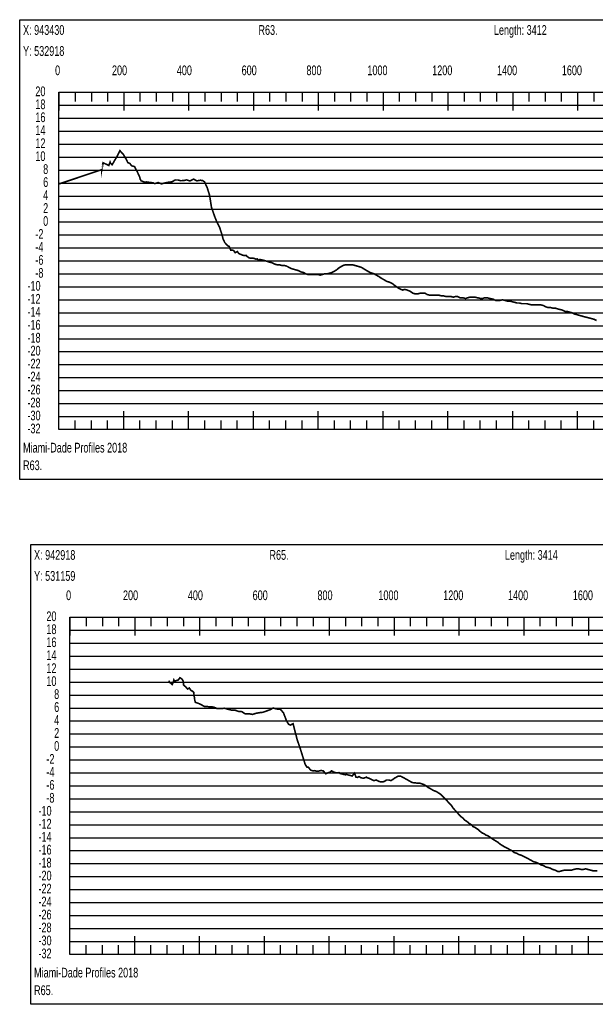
# Model space of a CAD drawing. Header units: inches. Extents: x 471865 to 538526, y 1054316 to 1102451.
# Tile 28 of 131: x 502872 to 504648, y 1056215 to 1059253. Entities that reach past the tile are written whole.
import ezdxf

# ---------------------------------------------------------------- set-up
doc = ezdxf.new("R2010")
doc.units = ezdxf.units.IN
doc.header["$MEASUREMENT"] = 0
for name, color, linetype in [('LABELS', 7, 'Continuous'), ('X_Gr1', 7, 'Continuous'), ('XSECTION', 7, 'Continuous')]:
    doc.layers.add(name, color=color, linetype=linetype)
doc.styles.get("Standard").update_dxf_attribs({"font": 'arial.ttf'})

msp = doc.modelspace()

# ---------------------------------------------------------------- linework, layer by layer
at = {"layer": 'X_Gr1', "color": 6, "linetype": 'Continuous', "lineweight": 18, "true_color": 0xff00ff, "transparency": 33554687, "const_width": 5}
for points in [[(502993.9064481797, 1058746.187868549), (502993.9064481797, 1058746.187868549), (503124.4570281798, 1058789.86786855), (503124.5543381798, 1058787.70786855), (503124.6820281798, 1058788.427868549), (503124.6874581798, 1058789.12786855), (503126.5087281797, 1058796.52786855), (503128.8310381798, 1058811.38786855), (503146.6865681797, 1058802.80786855), (503150.6269181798, 1058813.50786855), (503152.0252881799, 1058810.06786855), (503156.8204281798, 1058804.88786855), (503172.0582281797, 1058831.02786855), (503181.0439981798, 1058848.46786855), (503192.1113181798, 1058836.12786855), (503200.3564081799, 1058822.10786855), (503205.2516281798, 1058811.70786855), (503211.1476181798, 1058809.407868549), (503217.5140681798, 1058801.84786855), (503226.0002881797, 1058799.38786855), (503234.2670581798, 1058783.84786855), (503241.5079981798, 1058768.447868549), (503243.6417181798, 1058760.46786855), (503246.6627481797, 1058755.48786855), (503258.5711581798, 1058750.927868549), (503263.2443481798, 1058752.10786855), (503269.1499681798, 1058751.06786855), (503283.4918681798, 1058749.28786855), (503284.0094581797, 1058748.00786855), (503290.0106081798, 1058747.34786855), (503299.0505981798, 1058750.34786855), (503309.2146181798, 1058746.08786855), (503319.2970181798, 1058748.96786855), (503331.9673281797, 1058751.36786855), (503341.3026781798, 1058752.427868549), (503351.6521481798, 1058758.147868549), (503360.9873381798, 1058757.98786855), (503367.5213281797, 1058755.907868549), (503376.9196581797, 1058756.24786855), (503387.0531881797, 1058758.427868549), (503396.8623681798, 1058755.12786855), (503408.5632981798, 1058760.74786855), (503418.0896681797, 1058755.407868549), (503429.1390581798, 1058757.34786855), (503436.4667781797, 1058756.187868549), (503442.0277481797, 1058752.26786855), (503450.2032781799, 1058734.70786855), (503457.7504681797, 1058710.48786855), (503463.3025081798, 1058674.54786855), (503473.7277881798, 1058644.30786855), (503479.3172981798, 1058630.52786855), (503488.6882681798, 1058611.647868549), (503495.2968781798, 1058591.48786855), (503499.4942881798, 1058575.62786855), (503504.6451881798, 1058564.76786855), (503510.5439781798, 1058558.80786855), (503513.9327881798, 1058554.54786855), (503518.2765581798, 1058553.32786855), (503522.8312181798, 1058541.96786855), (503528.1071881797, 1058541.76786855), (503531.7708081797, 1058540.62786855), (503536.5552281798, 1058533.927868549), (503543.5031081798, 1058537.24786855), (503547.5288381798, 1058531.38786855), (503553.4822481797, 1058528.84786855), (503558.7445981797, 1058526.52786855), (503564.0411581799, 1058524.86786855), (503569.8592081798, 1058525.72786855), (503576.6194481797, 1058519.80786855), (503580.3172081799, 1058517.78786855), (503584.5717281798, 1058516.407868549), (503589.1350381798, 1058517.147868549), (503595.8958381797, 1058516.10786855), (503600.4883181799, 1058513.907868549), (503604.4170081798, 1058514.76786855), (503608.1948681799, 1058510.22786855), (503612.2473381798, 1058512.90486855), (503617.3812881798, 1058511.95546855), (503622.5538681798, 1058510.770668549), (503627.7523181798, 1058509.42926855), (503632.9192181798, 1058507.84266855), (503638.0736581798, 1058506.21786855), (503643.0993481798, 1058504.58786855), (503650.7925581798, 1058502.58786855), (503658.5799481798, 1058498.58786855), (503665.9403681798, 1058496.58786855), (503673.0223981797, 1058496.58786855), (503679.7797581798, 1058494.58786855), (503687.0351181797, 1058494.58786855), (503694.8209181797, 1058492.58786855), (503702.7468081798, 1058488.58786855), (503710.4796881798, 1058484.58786855), (503717.4035581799, 1058482.58786855), (503724.5470481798, 1058480.58786855), (503731.9672681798, 1058478.58786855), (503739.7060581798, 1058474.58786855), (503747.5259881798, 1058472.58786855), (503754.5095581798, 1058468.58786855), (503761.4376581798, 1058466.58786855), (503768.7100081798, 1058466.58786855), (503776.6512081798, 1058466.58786855), (503784.5496281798, 1058466.58786855), (503792.0721781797, 1058466.58786855), (503799.1564581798, 1058464.58786855), (503805.6221981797, 1058466.58786855), (503812.3245981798, 1058468.58786855), (503819.9266081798, 1058468.58786855), (503827.5295081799, 1058470.58786855), (503835.1247481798, 1058472.58786855), (503842.3090081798, 1058476.58786855), (503849.2625581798, 1058480.58786855), (503856.2185981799, 1058486.58786855), (503862.9396781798, 1058490.58786855), (503869.9444681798, 1058494.58786855), (503877.1731181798, 1058496.58786855), (503884.4496181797, 1058496.58786855), (503891.7047381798, 1058496.58786855), (503898.5983881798, 1058496.58786855), (503905.6287081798, 1058494.58786855), (503912.6334181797, 1058492.58786855), (503919.5561881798, 1058490.58786855), (503926.2747481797, 1058488.58786855), (503932.5651581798, 1058484.58786855), (503939.2066781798, 1058480.58786855), (503946.0105781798, 1058476.58786855), (503952.8615181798, 1058472.58786855), (503959.4775381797, 1058470.58786855), (503965.4433481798, 1058468.58786855), (503972.0421281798, 1058464.58786855), (503979.7746981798, 1058460.58786855), (503988.0140381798, 1058454.58786855), (503995.7604881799, 1058450.58786855), (504001.6897081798, 1058446.58786855), (504006.9661481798, 1058444.58786855), (504013.2806081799, 1058442.58786855), (504021.5729481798, 1058438.58786855), (504031.5075281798, 1058430.58786855), (504040.5938781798, 1058424.58786855), (504047.8116481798, 1058420.58786855), (504053.3350681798, 1058418.58786855), (504059.3027381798, 1058420.58786855), (504067.4362581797, 1058418.58786855), (504076.6138781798, 1058414.58786855), (504085.5813381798, 1058408.58786855), (504093.0331381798, 1058406.58786855), (504099.3767581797, 1058406.58786855), (504106.3397681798, 1058408.58786855), (504114.0333281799, 1058408.58786855), (504122.2113881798, 1058408.58786855), (504129.9186981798, 1058404.58786855), (504136.7929281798, 1058402.58786855), (504143.6952781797, 1058402.58786855), (504150.9666981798, 1058402.58786855), (504158.7678781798, 1058402.58786855), (504166.1059781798, 1058402.58786855), (504172.7297381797, 1058400.58786855), (504179.6225581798, 1058400.58786855), (504187.1168781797, 1058398.58786855), (504195.1247881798, 1058398.58786855), (504202.6389381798, 1058398.58786855), (504209.3593981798, 1058396.58786855), (504215.9158281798, 1058398.58786855), (504222.8173881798, 1058398.58786855), (504230.8142381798, 1058394.58786855), (504239.2844981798, 1058394.58786855), (504247.1815081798, 1058392.58786855), (504260.3166781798, 1058396.58786855), (504267.5258181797, 1058396.58786855), (504276.0924981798, 1058396.58786855), (504285.2504881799, 1058394.58786855), (504293.5892581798, 1058392.58786855), (504299.9979981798, 1058392.58786855), (504306.2939381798, 1058394.58786855), (504313.9098981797, 1058394.58786855), (504322.8048781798, 1058392.58786855), (504331.9860981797, 1058390.58786855), (504339.8984781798, 1058386.58786855), (504347.0605881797, 1058386.58786855), (504354.0483481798, 1058386.58786855), (504361.3384981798, 1058388.58786855), (504368.9558081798, 1058386.58786855), (504376.1459781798, 1058384.58786855), (504383.4805481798, 1058384.58786855), (504391.2380281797, 1058382.58786855), (504399.1304781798, 1058380.58786855), (504406.7443981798, 1058378.58786855), (504413.7893281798, 1058378.58786855), (504420.7591181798, 1058376.58786855), (504428.0083681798, 1058376.58786855), (504435.8966681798, 1058376.58786855), (504444.1514581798, 1058374.58786855), (504451.8252181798, 1058372.58786855), (504458.7744181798, 1058372.58786855), (504465.3758281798, 1058372.58786855), (504472.6060381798, 1058372.58786855), (504480.6162881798, 1058372.58786855), (504488.2309781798, 1058370.58786855), (504495.2962981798, 1058366.58786855), (504502.3359381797, 1058364.58786855), (504510.0659081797, 1058364.58786855), (504517.8778681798, 1058362.58786855), (504524.6773381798, 1058362.58786855), (504531.2204281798, 1058360.58786855), (504538.5068481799, 1058358.58786855), (504546.7442581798, 1058356.58786855), (504554.6117281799, 1058352.58786855), (504561.2967381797, 1058352.58786855), (504568.1722881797, 1058350.58786855), (504575.9347281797, 1058348.58786855), (504583.9227081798, 1058344.58786855), (504591.6354781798, 1058342.58786855), (504598.4554981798, 1058340.58786855), (504605.3414081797, 1058338.58786855), (504612.5981881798, 1058336.58786855), (504620.4035381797, 1058334.58786855), (504628.3028981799, 1058332.58786855), (504635.9159981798, 1058330.58786855), (504643.7776981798, 1058328.58786855), (504651.6557481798, 1058324.58786855)], [(503332.600241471, 1057213.565559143), (503332.600241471, 1057213.565559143), (503333.7222414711, 1057209.305559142), (503342.2442414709, 1057201.725559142), (503345.1972414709, 1057208.105559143), (503347.459241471, 1057216.125559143), (503349.583241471, 1057212.405559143), (503360.925241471, 1057215.525559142), (503366.321241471, 1057222.725559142), (503372.321241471, 1057218.705559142), (503375.868241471, 1057212.865559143), (503377.471241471, 1057200.085559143), (503383.666241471, 1057194.885559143), (503389.858241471, 1057187.765559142), (503394.9332414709, 1057190.965559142), (503400.745241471, 1057182.805559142), (503404.694241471, 1057181.565559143), (503408.818241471, 1057177.005559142), (503411.9202414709, 1057153.045559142), (503413.845241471, 1057146.705559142), (503422.712241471, 1057143.765559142), (503433.0092414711, 1057138.925559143), (503440.877241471, 1057134.205559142), (503451.939241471, 1057133.565559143), (503459.020241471, 1057132.805559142), (503469.880241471, 1057132.305559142), (503480.941241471, 1057127.525559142), (503492.796241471, 1057127.525559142), (503503.510241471, 1057128.565559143), (503514.246241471, 1057125.445559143), (503524.571241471, 1057122.945559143), (503535.4452414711, 1057122.925559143), (503545.995241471, 1057119.005559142), (503556.988241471, 1057117.985559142), (503567.765241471, 1057111.065559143), (503578.6952414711, 1057111.745559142), (503589.586241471, 1057109.465559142), (503600.283241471, 1057112.705559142), (503610.996241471, 1057114.745559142), (503622.500241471, 1057116.125559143), (503631.946241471, 1057119.525559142), (503644.5622414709, 1057124.085559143), (503653.946241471, 1057129.285559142), (503663.3082414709, 1057126.265559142), (503676.198241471, 1057125.345559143), (503685.716241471, 1057114.145559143), (503695.1432414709, 1057089.545559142), (503701.471241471, 1057079.145559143), (503707.375241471, 1057076.545559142), (503715.307241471, 1057080.805559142), (503728.040241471, 1057030.905559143), (503737.284241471, 1057004.465559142), (503745.969241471, 1056976.545559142), (503752.442241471, 1056955.805559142), (503758.245241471, 1056946.505559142), (503762.338241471, 1056946.585559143), (503769.775241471, 1056937.445559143), (503776.682241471, 1056935.325559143), (503781.584241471, 1056936.085559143), (503788.1332414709, 1056934.145559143), (503794.4912414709, 1056934.645559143), (503801.371241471, 1056936.625559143), (503808.709241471, 1056935.185559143), (503815.9472414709, 1056926.425559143), (503824.2782414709, 1056929.785559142), (503829.5622414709, 1056931.765559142), (503833.676241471, 1056935.545559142), (503840.3592414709, 1056931.845559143), (503846.902241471, 1056929.525559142), (503851.191241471, 1056928.825559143), (503857.054241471, 1056930.145559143), (503861.304241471, 1056926.805559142), (503866.9642414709, 1056925.685559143), (503873.544241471, 1056923.845559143), (503877.240241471, 1056923.285559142), (503879.260241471, 1056924.945559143), (503886.301241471, 1056922.325559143), (503891.907241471, 1056921.125559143), (503897.5822414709, 1056919.405559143), (503905.220241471, 1056928.205559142), (503909.256241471, 1056915.965559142), (503914.014241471, 1056915.185559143), (503918.7952414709, 1056917.945559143), (503924.5012414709, 1056914.105559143), (503932.404241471, 1056912.565559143), (503941.691241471, 1056915.925559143), (503942.3692414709, 1056914.545559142), (503945.4990414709, 1056913.877359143), (503950.438941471, 1056912.248559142), (503955.154241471, 1056909.742359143), (503959.801641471, 1056907.309759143), (503964.677241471, 1056905.225559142), (503971.487241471, 1056907.225559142), (503979.317241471, 1056903.225559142), (503986.3472414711, 1056901.225559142), (503991.997241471, 1056901.225559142), (503997.587241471, 1056903.225559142), (504003.7272414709, 1056907.225559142), (504010.427241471, 1056907.225559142), (504017.157241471, 1056905.225559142), (504023.487241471, 1056909.225559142), (504029.067241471, 1056913.225559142), (504039.897241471, 1056919.225559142), (504046.807241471, 1056919.225559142), (504054.557241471, 1056915.225559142), (504060.977341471, 1056911.613759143), (504067.397441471, 1056908.001759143), (504073.817541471, 1056904.389959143), (504080.237641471, 1056900.778159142), (504082.997241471, 1056899.225559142), (504086.648741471, 1056898.836359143), (504093.053141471, 1056898.153559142), (504099.457541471, 1056897.470759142), (504101.757241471, 1056897.225559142), (504107.057241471, 1056897.225559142), (504112.557241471, 1056895.225559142), (504118.627241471, 1056893.225559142), (504125.577241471, 1056889.225559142), (504133.527241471, 1056883.225559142), (504141.127241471, 1056879.225559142), (504147.577241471, 1056875.225559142), (504152.907241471, 1056873.225559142), (504157.9472414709, 1056871.225559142), (504163.9672414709, 1056867.225559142), (504170.5972414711, 1056863.225559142), (504176.7272414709, 1056857.225559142), (504181.9372414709, 1056851.225559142), (504186.7272414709, 1056847.225559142), (504191.917241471, 1056841.225559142), (504197.5972414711, 1056835.225559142), (504203.537241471, 1056829.225559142), (504209.897241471, 1056819.225559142), (504215.797241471, 1056813.225559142), (504221.6072414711, 1056807.225559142), (504227.9472414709, 1056799.225559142), (504234.377241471, 1056793.225559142), (504239.9572414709, 1056789.225559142), (504245.1072414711, 1056783.225559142), (504251.577241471, 1056779.225559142), (504258.767241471, 1056773.225559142), (504265.2072414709, 1056769.225559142), (504270.6972414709, 1056763.225559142), (504276.027241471, 1056761.225559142), (504281.8472414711, 1056757.225559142), (504288.007241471, 1056753.225559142), (504294.0972414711, 1056747.225559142), (504299.777241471, 1056743.225559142), (504304.8472414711, 1056741.225559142), (504310.1972414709, 1056737.225559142), (504316.157241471, 1056735.225559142), (504322.247241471, 1056731.225559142), (504328.067241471, 1056727.225559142), (504333.8572414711, 1056723.225559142), (504340.3472414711, 1056719.225559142), (504347.337241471, 1056715.225559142), (504354.0972414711, 1056709.225559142), (504360.567241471, 1056705.225559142), (504367.297241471, 1056701.225559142), (504374.877241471, 1056697.225559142), (504382.6972414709, 1056693.225559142), (504390.417241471, 1056689.225559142), (504398.007241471, 1056683.225559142), (504405.087241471, 1056681.225559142), (504412.007241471, 1056677.225559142), (504419.117241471, 1056675.225559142), (504426.997241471, 1056671.225559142), (504435.2272414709, 1056667.225559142), (504442.777241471, 1056663.225559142), (504449.9672414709, 1056659.225559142), (504457.157241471, 1056655.225559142), (504465.037241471, 1056653.225559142), (504473.277241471, 1056649.225559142), (504480.5972414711, 1056645.225559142), (504487.4572414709, 1056643.225559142), (504494.507241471, 1056639.225559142), (504501.817241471, 1056637.225559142), (504509.1072414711, 1056635.225559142), (504516.317241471, 1056631.225559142), (504523.9572414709, 1056629.225559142), (504531.2272414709, 1056625.225559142), (504538.137241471, 1056625.225559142), (504545.047241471, 1056627.225559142), (504552.367241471, 1056629.225559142), (504560.147241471, 1056629.225559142), (504567.4672414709, 1056629.225559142), (504574.3472414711, 1056629.225559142), (504581.7172414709, 1056631.225559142), (504589.2272414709, 1056633.225559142), (504596.747241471, 1056633.225559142), (504604.027241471, 1056631.225559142), (504610.897241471, 1056631.225559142), (504617.827241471, 1056633.225559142), (504625.077241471, 1056631.225559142), (504632.8572414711, 1056629.225559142), (504640.157241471, 1056627.225559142), (504646.997241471, 1056627.225559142), (504653.997241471, 1056627.225559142)]]:
    msp.add_lwpolyline(points, dxfattribs=at)
at = {"layer": 'XSECTION', "color": 18, "linetype": 'Continuous', "true_color": 0x000000}
for points in [[(502871.7064481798, 1059252.58786855), (506514.1064481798, 1059252.58786855), (506514.1064481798, 1057834.58786855), (502871.7064481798, 1057834.58786855), (502871.7064481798, 1059252.58786855)], [(502992.9064481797, 1059028.58786855), (506392.9064481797, 1059028.58786855), (506392.9064481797, 1057988.58786855), (502992.9064481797, 1057988.58786855), (502992.9064481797, 1059028.58786855)], [(502992.9064481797, 1059028.58786855), (502992.9064481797, 1058972.18786855)], [(502992.9064481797, 1059028.58786855), (502992.9064481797, 1058972.18786855)], [(502992.9064481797, 1059028.58786855), (502992.9064481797, 1059000.58786855)], [(502992.9064481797, 1059028.58786855), (502992.9064481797, 1059000.58786855)], [(503042.9064481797, 1059028.58786855), (503042.9064481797, 1059000.58786855)], [(503092.9064481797, 1059028.58786855), (503092.9064481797, 1059000.58786855)], [(503142.9064481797, 1059028.58786855), (503142.9064481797, 1059000.58786855)], [(503192.9064481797, 1059028.58786855), (503192.9064481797, 1058972.18786855)], [(503192.9064481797, 1059028.58786855), (503192.9064481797, 1059000.58786855)], [(503242.9064481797, 1059028.58786855), (503242.9064481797, 1059000.58786855)], [(503292.9064481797, 1059028.58786855), (503292.9064481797, 1059000.58786855)], [(503342.9064481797, 1059028.58786855), (503342.9064481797, 1059000.58786855)], [(503392.9064481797, 1059028.58786855), (503392.9064481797, 1058972.18786855)], [(503392.9064481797, 1059028.58786855), (503392.9064481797, 1059000.58786855)], [(503442.9064481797, 1059028.58786855), (503442.9064481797, 1059000.58786855)], [(503492.9064481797, 1059028.58786855), (503492.9064481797, 1059000.58786855)], [(503542.9064481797, 1059028.58786855), (503542.9064481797, 1059000.58786855)], [(503592.9064481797, 1059028.58786855), (503592.9064481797, 1058972.18786855)], [(503592.9064481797, 1059028.58786855), (503592.9064481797, 1059000.58786855)], [(503642.9064481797, 1059028.58786855), (503642.9064481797, 1059000.58786855)], [(503692.9064481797, 1059028.58786855), (503692.9064481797, 1059000.58786855)], [(503742.9064481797, 1059028.58786855), (503742.9064481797, 1059000.58786855)], [(503792.9064481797, 1059028.58786855), (503792.9064481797, 1058972.18786855)], [(503792.9064481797, 1059028.58786855), (503792.9064481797, 1059000.58786855)], [(503842.9064481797, 1059028.58786855), (503842.9064481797, 1059000.58786855)], [(503892.9064481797, 1059028.58786855), (503892.9064481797, 1059000.58786855)], [(503942.9064481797, 1059028.58786855), (503942.9064481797, 1059000.58786855)], [(503992.9064481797, 1059028.58786855), (503992.9064481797, 1058972.18786855)], [(503992.9064481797, 1059028.58786855), (503992.9064481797, 1059000.58786855)], [(504042.9064481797, 1059028.58786855), (504042.9064481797, 1059000.58786855)], [(504092.9064481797, 1059028.58786855), (504092.9064481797, 1059000.58786855)], [(504142.9064481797, 1059028.58786855), (504142.9064481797, 1059000.58786855)], [(504192.9064481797, 1059028.58786855), (504192.9064481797, 1058972.18786855)], [(504192.9064481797, 1059028.58786855), (504192.9064481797, 1059000.58786855)], [(504242.9064481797, 1059028.58786855), (504242.9064481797, 1059000.58786855)], [(504292.9064481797, 1059028.58786855), (504292.9064481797, 1059000.58786855)], [(504342.9064481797, 1059028.58786855), (504342.9064481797, 1059000.58786855)], [(504392.9064481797, 1059028.58786855), (504392.9064481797, 1058972.18786855)], [(504392.9064481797, 1059028.58786855), (504392.9064481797, 1059000.58786855)], [(504442.9064481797, 1059028.58786855), (504442.9064481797, 1059000.58786855)], [(504492.9064481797, 1059028.58786855), (504492.9064481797, 1059000.58786855)], [(504542.9064481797, 1059028.58786855), (504542.9064481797, 1059000.58786855)], [(504592.9064481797, 1059028.58786855), (504592.9064481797, 1058972.18786855)], [(504592.9064481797, 1059028.58786855), (504592.9064481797, 1059000.58786855)], [(504642.9064481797, 1059028.58786855), (504642.9064481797, 1059000.58786855)], [(502992.9064481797, 1058788.58786855), (503020.9064481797, 1058788.58786855)], [(502992.9064481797, 1058588.58786855), (503020.9064481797, 1058588.58786855)], [(502992.9064481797, 1058388.58786855), (503020.9064481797, 1058388.58786855)], [(502992.9064481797, 1058188.58786855), (503020.9064481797, 1058188.58786855)], [(502992.9064481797, 1057988.58786855), (502992.9064481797, 1058044.98786855)], [(502992.9064481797, 1057988.58786855), (502992.9064481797, 1058044.98786855)], [(503192.9064481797, 1057988.58786855), (503192.9064481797, 1058044.98786855)], [(503392.9064481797, 1057988.58786855), (503392.9064481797, 1058044.98786855)], [(503592.9064481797, 1057988.58786855), (503592.9064481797, 1058044.98786855)], [(503792.9064481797, 1057988.58786855), (503792.9064481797, 1058044.98786855)], [(503992.9064481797, 1057988.58786855), (503992.9064481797, 1058044.98786855)], [(504192.9064481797, 1057988.58786855), (504192.9064481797, 1058044.98786855)], [(504392.9064481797, 1057988.58786855), (504392.9064481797, 1058044.98786855)], [(504592.9064481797, 1057988.58786855), (504592.9064481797, 1058044.98786855)], [(502992.9064481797, 1057988.58786855), (502992.9064481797, 1058016.58786855)], [(502992.9064481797, 1057988.58786855), (502992.9064481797, 1058016.58786855)], [(503042.9064481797, 1057988.58786855), (503042.9064481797, 1058016.58786855)], [(503092.9064481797, 1057988.58786855), (503092.9064481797, 1058016.58786855)], [(503142.9064481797, 1057988.58786855), (503142.9064481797, 1058016.58786855)], [(503192.9064481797, 1057988.58786855), (503192.9064481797, 1058016.58786855)], [(503242.9064481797, 1057988.58786855), (503242.9064481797, 1058016.58786855)], [(503292.9064481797, 1057988.58786855), (503292.9064481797, 1058016.58786855)], [(503342.9064481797, 1057988.58786855), (503342.9064481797, 1058016.58786855)], [(503392.9064481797, 1057988.58786855), (503392.9064481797, 1058016.58786855)], [(503442.9064481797, 1057988.58786855), (503442.9064481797, 1058016.58786855)], [(503492.9064481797, 1057988.58786855), (503492.9064481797, 1058016.58786855)], [(503542.9064481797, 1057988.58786855), (503542.9064481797, 1058016.58786855)], [(503592.9064481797, 1057988.58786855), (503592.9064481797, 1058016.58786855)], [(503642.9064481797, 1057988.58786855), (503642.9064481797, 1058016.58786855)], [(503692.9064481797, 1057988.58786855), (503692.9064481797, 1058016.58786855)], [(503742.9064481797, 1057988.58786855), (503742.9064481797, 1058016.58786855)], [(503792.9064481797, 1057988.58786855), (503792.9064481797, 1058016.58786855)], [(503842.9064481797, 1057988.58786855), (503842.9064481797, 1058016.58786855)], [(503892.9064481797, 1057988.58786855), (503892.9064481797, 1058016.58786855)], [(503942.9064481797, 1057988.58786855), (503942.9064481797, 1058016.58786855)], [(503992.9064481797, 1057988.58786855), (503992.9064481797, 1058016.58786855)], [(504042.9064481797, 1057988.58786855), (504042.9064481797, 1058016.58786855)], [(504092.9064481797, 1057988.58786855), (504092.9064481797, 1058016.58786855)], [(504142.9064481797, 1057988.58786855), (504142.9064481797, 1058016.58786855)], [(504192.9064481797, 1057988.58786855), (504192.9064481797, 1058016.58786855)], [(504242.9064481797, 1057988.58786855), (504242.9064481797, 1058016.58786855)], [(504292.9064481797, 1057988.58786855), (504292.9064481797, 1058016.58786855)], [(504342.9064481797, 1057988.58786855), (504342.9064481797, 1058016.58786855)], [(504392.9064481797, 1057988.58786855), (504392.9064481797, 1058016.58786855)], [(504442.9064481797, 1057988.58786855), (504442.9064481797, 1058016.58786855)], [(504492.9064481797, 1057988.58786855), (504492.9064481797, 1058016.58786855)], [(504542.9064481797, 1057988.58786855), (504542.9064481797, 1058016.58786855)], [(504592.9064481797, 1057988.58786855), (504592.9064481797, 1058016.58786855)], [(504642.9064481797, 1057988.58786855), (504642.9064481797, 1058016.58786855)], [(502905.679261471, 1057633.225559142), (506548.0792614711, 1057633.225559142), (506548.0792614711, 1056215.225559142), (502905.679261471, 1056215.225559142), (502905.679261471, 1057633.225559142)], [(503026.879261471, 1057409.225559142), (506426.879261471, 1057409.225559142), (506426.879261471, 1056369.225559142), (503026.879261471, 1056369.225559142), (503026.879261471, 1057409.225559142)], [(503026.879261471, 1057409.225559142), (503026.879261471, 1057352.825559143)], [(503026.879261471, 1057409.225559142), (503026.879261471, 1057352.825559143)], [(503026.879261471, 1057409.225559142), (503026.879261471, 1057381.225559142)], [(503026.879261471, 1057409.225559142), (503026.879261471, 1057381.225559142)], [(503076.879261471, 1057409.225559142), (503076.879261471, 1057381.225559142)], [(503126.879261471, 1057409.225559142), (503126.879261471, 1057381.225559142)], [(503176.879261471, 1057409.225559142), (503176.879261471, 1057381.225559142)], [(503226.879261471, 1057409.225559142), (503226.879261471, 1057352.825559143)], [(503226.879261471, 1057409.225559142), (503226.879261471, 1057381.225559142)], [(503276.879261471, 1057409.225559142), (503276.879261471, 1057381.225559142)], [(503326.879261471, 1057409.225559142), (503326.879261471, 1057381.225559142)], [(503376.879261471, 1057409.225559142), (503376.879261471, 1057381.225559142)], [(503426.879261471, 1057409.225559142), (503426.879261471, 1057352.825559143)], [(503426.879261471, 1057409.225559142), (503426.879261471, 1057381.225559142)], [(503476.879261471, 1057409.225559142), (503476.879261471, 1057381.225559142)], [(503526.879261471, 1057409.225559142), (503526.879261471, 1057381.225559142)], [(503576.879261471, 1057409.225559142), (503576.879261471, 1057381.225559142)], [(503626.879261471, 1057409.225559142), (503626.879261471, 1057352.825559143)], [(503626.879261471, 1057409.225559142), (503626.879261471, 1057381.225559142)], [(503676.879261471, 1057409.225559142), (503676.879261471, 1057381.225559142)], [(503726.879261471, 1057409.225559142), (503726.879261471, 1057381.225559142)], [(503776.879261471, 1057409.225559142), (503776.879261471, 1057381.225559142)], [(503826.879261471, 1057409.225559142), (503826.879261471, 1057352.825559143)], [(503826.879261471, 1057409.225559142), (503826.879261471, 1057381.225559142)], [(503876.879261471, 1057409.225559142), (503876.879261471, 1057381.225559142)], [(503926.879261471, 1057409.225559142), (503926.879261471, 1057381.225559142)], [(503976.879261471, 1057409.225559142), (503976.879261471, 1057381.225559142)], [(504026.879261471, 1057409.225559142), (504026.879261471, 1057352.825559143)], [(504026.879261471, 1057409.225559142), (504026.879261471, 1057381.225559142)], [(504076.879261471, 1057409.225559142), (504076.879261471, 1057381.225559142)], [(504126.879261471, 1057409.225559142), (504126.879261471, 1057381.225559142)], [(504176.879261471, 1057409.225559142), (504176.879261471, 1057381.225559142)], [(504226.879261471, 1057409.225559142), (504226.879261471, 1057352.825559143)], [(504226.879261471, 1057409.225559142), (504226.879261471, 1057381.225559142)], [(504276.879261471, 1057409.225559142), (504276.879261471, 1057381.225559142)], [(504326.879261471, 1057409.225559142), (504326.879261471, 1057381.225559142)], [(504376.879261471, 1057409.225559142), (504376.879261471, 1057381.225559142)], [(504426.879261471, 1057409.225559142), (504426.879261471, 1057352.825559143)], [(504426.879261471, 1057409.225559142), (504426.879261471, 1057381.225559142)], [(504476.879261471, 1057409.225559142), (504476.879261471, 1057381.225559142)], [(504526.879261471, 1057409.225559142), (504526.879261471, 1057381.225559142)], [(504576.879261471, 1057409.225559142), (504576.879261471, 1057381.225559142)], [(504626.879261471, 1057409.225559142), (504626.879261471, 1057352.825559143)], [(504626.879261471, 1057409.225559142), (504626.879261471, 1057381.225559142)], [(503026.879261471, 1057169.225559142), (503054.879261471, 1057169.225559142)], [(503026.879261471, 1056969.225559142), (503054.879261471, 1056969.225559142)], [(503026.879261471, 1056769.225559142), (503054.879261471, 1056769.225559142)], [(503026.879261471, 1056569.225559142), (503054.879261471, 1056569.225559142)], [(503026.879261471, 1056369.225559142), (503026.879261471, 1056425.625559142)], [(503026.879261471, 1056369.225559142), (503026.879261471, 1056425.625559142)], [(503226.879261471, 1056369.225559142), (503226.879261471, 1056425.625559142)], [(503426.879261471, 1056369.225559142), (503426.879261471, 1056425.625559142)], [(503626.879261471, 1056369.225559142), (503626.879261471, 1056425.625559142)], [(503826.879261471, 1056369.225559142), (503826.879261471, 1056425.625559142)], [(504026.879261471, 1056369.225559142), (504026.879261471, 1056425.625559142)], [(504226.879261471, 1056369.225559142), (504226.879261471, 1056425.625559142)], [(504426.879261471, 1056369.225559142), (504426.879261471, 1056425.625559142)], [(504626.879261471, 1056369.225559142), (504626.879261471, 1056425.625559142)], [(503026.879261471, 1056369.225559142), (503026.879261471, 1056397.225559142)], [(503026.879261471, 1056369.225559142), (503026.879261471, 1056397.225559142)], [(503076.879261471, 1056369.225559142), (503076.879261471, 1056397.225559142)], [(503126.879261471, 1056369.225559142), (503126.879261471, 1056397.225559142)], [(503176.879261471, 1056369.225559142), (503176.879261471, 1056397.225559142)], [(503226.879261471, 1056369.225559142), (503226.879261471, 1056397.225559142)], [(503276.879261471, 1056369.225559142), (503276.879261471, 1056397.225559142)], [(503326.879261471, 1056369.225559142), (503326.879261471, 1056397.225559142)], [(503376.879261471, 1056369.225559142), (503376.879261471, 1056397.225559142)], [(503426.879261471, 1056369.225559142), (503426.879261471, 1056397.225559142)], [(503476.879261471, 1056369.225559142), (503476.879261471, 1056397.225559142)], [(503526.879261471, 1056369.225559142), (503526.879261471, 1056397.225559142)], [(503576.879261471, 1056369.225559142), (503576.879261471, 1056397.225559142)], [(503626.879261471, 1056369.225559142), (503626.879261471, 1056397.225559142)], [(503676.879261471, 1056369.225559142), (503676.879261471, 1056397.225559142)], [(503726.879261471, 1056369.225559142), (503726.879261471, 1056397.225559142)], [(503776.879261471, 1056369.225559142), (503776.879261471, 1056397.225559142)], [(503826.879261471, 1056369.225559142), (503826.879261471, 1056397.225559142)], [(503876.879261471, 1056369.225559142), (503876.879261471, 1056397.225559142)], [(503926.879261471, 1056369.225559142), (503926.879261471, 1056397.225559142)], [(503976.879261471, 1056369.225559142), (503976.879261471, 1056397.225559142)], [(504026.879261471, 1056369.225559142), (504026.879261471, 1056397.225559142)], [(504076.879261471, 1056369.225559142), (504076.879261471, 1056397.225559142)], [(504126.879261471, 1056369.225559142), (504126.879261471, 1056397.225559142)], [(504176.879261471, 1056369.225559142), (504176.879261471, 1056397.225559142)], [(504226.879261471, 1056369.225559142), (504226.879261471, 1056397.225559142)], [(504276.879261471, 1056369.225559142), (504276.879261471, 1056397.225559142)], [(504326.879261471, 1056369.225559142), (504326.879261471, 1056397.225559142)], [(504376.879261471, 1056369.225559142), (504376.879261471, 1056397.225559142)], [(504426.879261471, 1056369.225559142), (504426.879261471, 1056397.225559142)], [(504476.879261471, 1056369.225559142), (504476.879261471, 1056397.225559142)], [(504526.879261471, 1056369.225559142), (504526.879261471, 1056397.225559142)], [(504576.879261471, 1056369.225559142), (504576.879261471, 1056397.225559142)], [(504626.879261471, 1056369.225559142), (504626.879261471, 1056397.225559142)]]:
    msp.add_lwpolyline(points, dxfattribs=at)
at = {"layer": 'XSECTION', "color": 18, "true_color": 0x000000}
for points in [[(502992.9064481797, 1058988.58786855), (506392.9064481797, 1058988.58786855)], [(502992.9064481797, 1058948.58786855), (506392.9064481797, 1058948.58786855)], [(502992.9064481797, 1058908.58786855), (506392.9064481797, 1058908.58786855)], [(502992.9064481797, 1058868.58786855), (506392.9064481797, 1058868.58786855)], [(502992.9064481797, 1058828.58786855), (506392.9064481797, 1058828.58786855)], [(502992.9064481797, 1058788.58786855), (506392.9064481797, 1058788.58786855)], [(502992.9064481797, 1058748.58786855), (506392.9064481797, 1058748.58786855)], [(502992.9064481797, 1058708.58786855), (506392.9064481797, 1058708.58786855)], [(502992.9064481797, 1058668.58786855), (506392.9064481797, 1058668.58786855)], [(502992.9064481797, 1058628.58786855), (506392.9064481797, 1058628.58786855)], [(502992.9064481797, 1058588.58786855), (506392.9064481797, 1058588.58786855)], [(502992.9064481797, 1058548.58786855), (506392.9064481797, 1058548.58786855)], [(502992.9064481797, 1058508.58786855), (506392.9064481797, 1058508.58786855)], [(502992.9064481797, 1058468.58786855), (506392.9064481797, 1058468.58786855)], [(502992.9064481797, 1058428.58786855), (506392.9064481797, 1058428.58786855)], [(502992.9064481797, 1058388.58786855), (506392.9064481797, 1058388.58786855)], [(502992.9064481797, 1058348.58786855), (506392.9064481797, 1058348.58786855)], [(502992.9064481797, 1058308.58786855), (506392.9064481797, 1058308.58786855)], [(502992.9064481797, 1058268.58786855), (506392.9064481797, 1058268.58786855)], [(502992.9064481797, 1058228.58786855), (506392.9064481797, 1058228.58786855)], [(502992.9064481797, 1058188.58786855), (506392.9064481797, 1058188.58786855)], [(502992.9064481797, 1058148.58786855), (506392.9064481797, 1058148.58786855)], [(502992.9064481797, 1058108.58786855), (506392.9064481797, 1058108.58786855)], [(502992.9064481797, 1058068.58786855), (506392.9064481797, 1058068.58786855)], [(502992.9064481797, 1058028.58786855), (506392.9064481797, 1058028.58786855)], [(503026.879261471, 1057369.225559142), (506426.879261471, 1057369.225559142)], [(503026.879261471, 1057329.225559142), (506426.879261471, 1057329.225559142)], [(503026.879261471, 1057289.225559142), (506426.879261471, 1057289.225559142)], [(503026.879261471, 1057249.225559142), (506426.879261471, 1057249.225559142)], [(503026.879261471, 1057209.225559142), (506426.879261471, 1057209.225559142)], [(503026.879261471, 1057169.225559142), (506426.879261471, 1057169.225559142)], [(503026.879261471, 1057129.225559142), (506426.879261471, 1057129.225559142)], [(503026.879261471, 1057089.225559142), (506426.879261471, 1057089.225559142)], [(503026.879261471, 1057049.225559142), (506426.879261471, 1057049.225559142)], [(503026.879261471, 1057009.225559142), (506426.879261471, 1057009.225559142)], [(503026.879261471, 1056969.225559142), (506426.879261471, 1056969.225559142)], [(503026.879261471, 1056929.225559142), (506426.879261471, 1056929.225559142)], [(503026.879261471, 1056889.225559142), (506426.879261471, 1056889.225559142)], [(503026.879261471, 1056849.225559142), (506426.879261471, 1056849.225559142)], [(503026.879261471, 1056809.225559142), (506426.879261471, 1056809.225559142)], [(503026.879261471, 1056769.225559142), (506426.879261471, 1056769.225559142)], [(503026.879261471, 1056729.225559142), (506426.879261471, 1056729.225559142)], [(503026.879261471, 1056689.225559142), (506426.879261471, 1056689.225559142)], [(503026.879261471, 1056649.225559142), (506426.879261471, 1056649.225559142)], [(503026.879261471, 1056609.225559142), (506426.879261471, 1056609.225559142)], [(503026.879261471, 1056569.225559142), (506426.879261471, 1056569.225559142)], [(503026.879261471, 1056529.225559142), (506426.879261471, 1056529.225559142)], [(503026.879261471, 1056489.225559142), (506426.879261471, 1056489.225559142)], [(503026.879261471, 1056449.225559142), (506426.879261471, 1056449.225559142)], [(503026.879261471, 1056409.225559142), (506426.879261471, 1056409.225559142)]]:
    msp.add_lwpolyline(points, dxfattribs=at)

# ---------------------------------------------------------------- texts
at = {"layer": 'LABELS', "color": 18, "true_color": 0x000000, "width": 0.666666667}
for s, p in [('X: 943430', (502882.1064481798, 1059205.78786855)), ('R63.', (503608.5064481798, 1059205.78786855)), ('Length: 3412', (504334.9064481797, 1059205.78786855)), ('Y: 532918', (502882.1064481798, 1059140.98786855)), ('0', (502980.9064481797, 1059081.38786855)), ('0', (502980.9064481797, 1059081.38786855)), ('200', (503156.5064481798, 1059081.38786855)), ('400', (503356.5064481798, 1059081.38786855)), ('600', (503556.5064481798, 1059081.38786855)), ('800', (503756.5064481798, 1059081.38786855)), ('1000', (503944.5064481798, 1059081.38786855)), ('1200', (504144.5064481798, 1059081.38786855)), ('1400', (504344.5064481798, 1059081.38786855)), ('1600', (504544.5064481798, 1059081.38786855)), ('20', (502920.1064481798, 1059016.58786855)), ('18', (502920.1064481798, 1058976.58786855)), ('16', (502920.1064481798, 1058936.58786855)), ('14', (502920.1064481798, 1058896.58786855)), ('12', (502920.1064481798, 1058856.58786855)), ('10', (502920.1064481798, 1058816.58786855)), ('8', (502944.1064481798, 1058776.58786855)), ('6', (502944.1064481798, 1058736.58786855)), ('4', (502944.1064481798, 1058696.58786855)), ('2', (502944.1064481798, 1058656.58786855)), ('0', (502944.1064481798, 1058616.58786855)), ('-2', (502920.1064481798, 1058576.58786855)), ('-4', (502920.1064481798, 1058536.58786855)), ('-6', (502920.1064481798, 1058496.58786855)), ('-8', (502920.1064481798, 1058456.58786855)), ('-10', (502895.7064481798, 1058416.58786855)), ('-12', (502895.7064481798, 1058376.58786855)), ('-14', (502895.7064481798, 1058336.58786855)), ('-16', (502895.7064481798, 1058296.58786855)), ('-18', (502895.7064481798, 1058256.58786855)), ('-20', (502895.7064481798, 1058216.58786855)), ('-22', (502895.7064481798, 1058176.58786855)), ('-24', (502895.7064481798, 1058136.58786855)), ('-26', (502895.7064481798, 1058096.58786855)), ('-28', (502895.7064481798, 1058056.58786855)), ('-30', (502895.7064481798, 1058016.58786855)), ('-32', (502895.7064481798, 1057976.58786855)), ('Miami-Dade Profiles 2018', (502882.1064481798, 1057917.38786855)), ('R63.', (502882.1064481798, 1057862.98786855)), ('X: 942918', (502916.079261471, 1057586.425559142)), ('R65.', (503642.479261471, 1057586.425559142)), ('Length: 3414', (504368.879261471, 1057586.425559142)), ('Y: 531159', (502916.079261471, 1057521.625559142)), ('0', (503014.879261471, 1057462.025559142)), ('0', (503014.879261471, 1057462.025559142)), ('200', (503190.479261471, 1057462.025559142)), ('400', (503390.479261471, 1057462.025559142)), ('600', (503590.479261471, 1057462.025559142)), ('800', (503790.479261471, 1057462.025559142)), ('1000', (503978.479261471, 1057462.025559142)), ('1200', (504178.479261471, 1057462.025559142)), ('1400', (504378.479261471, 1057462.025559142)), ('1600', (504578.479261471, 1057462.025559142)), ('20', (502954.079261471, 1057397.225559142)), ('18', (502954.079261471, 1057357.225559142)), ('16', (502954.079261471, 1057317.225559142)), ('14', (502954.079261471, 1057277.225559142)), ('12', (502954.079261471, 1057237.225559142)), ('10', (502954.079261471, 1057197.225559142)), ('8', (502978.079261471, 1057157.225559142)), ('6', (502978.079261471, 1057117.225559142)), ('4', (502978.079261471, 1057077.225559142)), ('2', (502978.079261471, 1057037.225559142)), ('0', (502978.079261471, 1056997.225559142)), ('-2', (502954.079261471, 1056957.225559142)), ('-4', (502954.079261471, 1056917.225559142)), ('-6', (502954.079261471, 1056877.225559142)), ('-8', (502954.079261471, 1056837.225559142)), ('-10', (502929.679261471, 1056797.225559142)), ('-12', (502929.679261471, 1056757.225559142)), ('-14', (502929.679261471, 1056717.225559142)), ('-16', (502929.679261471, 1056677.225559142)), ('-18', (502929.679261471, 1056637.225559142)), ('-20', (502929.679261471, 1056597.225559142)), ('-22', (502929.679261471, 1056557.225559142)), ('-24', (502929.679261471, 1056517.225559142)), ('-26', (502929.679261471, 1056477.225559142)), ('-28', (502929.679261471, 1056437.225559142)), ('-30', (502929.679261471, 1056397.225559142)), ('-32', (502929.679261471, 1056357.225559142)), ('Miami-Dade Profiles 2018', (502916.079261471, 1056298.025559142)), ('R65.', (502916.079261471, 1056243.625559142))]:
    msp.add_text(s, height=30, dxfattribs=at).set_placement(p)

doc.saveas('drawing.dxf')
